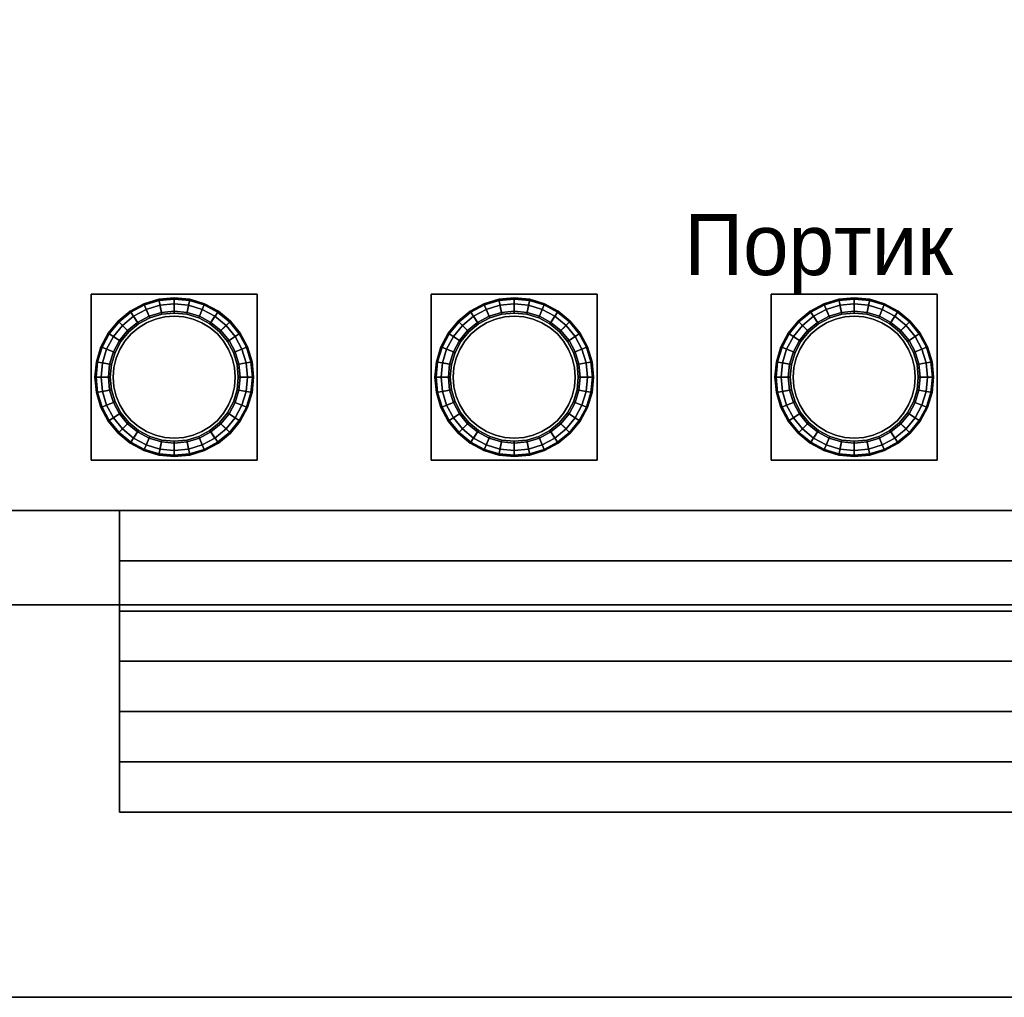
# Model space of a CAD drawing. Header units: metres. Extents: x 3.5 to 32.5, y -12.1 to 35.5.
# Tile 11 of 27: x 13.8 to 20, y 9 to 15.2. Entities that reach past the tile are written whole.
import ezdxf

# ---------------------------------------------------------------- set-up
doc = ezdxf.new("R2010")
doc.units = ezdxf.units.M
for name, color, linetype in [('CUT', 7, 'Continuous'), ('GRANITE', 8, 'Continuous'), ('GRAVEL', 8, 'Continuous'), ('STUCCO', 8, 'Continuous'), ('TEXT', 7, 'Continuous')]:
    doc.layers.add(name, color=color, linetype=linetype)

msp = doc.modelspace()

# ---------------------------------------------------------------- linework, layer by layer
at = {"layer": 'CUT'}
for points in [[(14.3659, 12.8892), (14.3801, 12.8298), (14.4035, 12.7735), (14.4354, 12.7214), (14.475, 12.675), (14.5214, 12.6354), (14.5734, 12.6035), (14.6298, 12.5801), (14.6892, 12.5659), (14.75, 12.5611), (14.8108, 12.5659), (14.8702, 12.5801), (14.9266, 12.6035), (14.9786, 12.6354), (15.025, 12.675), (15.0646, 12.7214), (15.0965, 12.7735), (15.1199, 12.8298), (15.1341, 12.8892), (15.1389, 12.95), (15.1341, 13.0108), (15.1199, 13.0702), (15.0965, 13.1265), (15.0646, 13.1786), (15.025, 13.225), (14.9786, 13.2646), (14.9266, 13.2965), (14.8702, 13.3199), (14.8108, 13.3341), (14.75, 13.3389), (14.6892, 13.3341), (14.6298, 13.3199), (14.5734, 13.2965), (14.5214, 13.2646), (14.475, 13.225), (14.4354, 13.1786), (14.4035, 13.1265), (14.3801, 13.0702), (14.3659, 13.0108), (14.3611, 12.95)], [(16.5326, 12.8892), (16.5468, 12.8298), (16.5702, 12.7735), (16.602, 12.7214), (16.6417, 12.675), (16.6881, 12.6354), (16.7401, 12.6035), (16.7965, 12.5801), (16.8558, 12.5659), (16.9167, 12.5611), (16.9775, 12.5659), (17.0368, 12.5801), (17.0932, 12.6035), (17.1453, 12.6354), (17.1916, 12.675), (17.2313, 12.7214), (17.2632, 12.7735), (17.2865, 12.8298), (17.3008, 12.8892), (17.3056, 12.95), (17.3008, 13.0108), (17.2865, 13.0702), (17.2632, 13.1265), (17.2313, 13.1786), (17.1916, 13.225), (17.1453, 13.2646), (17.0932, 13.2965), (17.0368, 13.3199), (16.9775, 13.3341), (16.9167, 13.3389), (16.8558, 13.3341), (16.7965, 13.3199), (16.7401, 13.2965), (16.6881, 13.2646), (16.6417, 13.225), (16.602, 13.1786), (16.5702, 13.1265), (16.5468, 13.0702), (16.5326, 13.0108), (16.5278, 12.95)], [(18.6992, 12.8892), (18.7135, 12.8298), (18.7368, 12.7735), (18.7687, 12.7214), (18.8084, 12.675), (18.8547, 12.6354), (18.9068, 12.6035), (18.9632, 12.5801), (19.0225, 12.5659), (19.0833, 12.5611), (19.1442, 12.5659), (19.2035, 12.5801), (19.2599, 12.6035), (19.3119, 12.6354), (19.3583, 12.675), (19.398, 12.7214), (19.4298, 12.7735), (19.4532, 12.8298), (19.4674, 12.8892), (19.4722, 12.95), (19.4674, 13.0108), (19.4532, 13.0702), (19.4298, 13.1265), (19.398, 13.1786), (19.3583, 13.225), (19.3119, 13.2646), (19.2599, 13.2965), (19.2035, 13.3199), (19.1442, 13.3341), (19.0833, 13.3389), (19.0225, 13.3341), (18.9632, 13.3199), (18.9068, 13.2965), (18.8547, 13.2646), (18.8084, 13.225), (18.7687, 13.1786), (18.7368, 13.1265), (18.7135, 13.0702), (18.6992, 13.0108), (18.6944, 12.95)]]:
    msp.add_lwpolyline(points, close=True, dxfattribs=at)
at = {"layer": 'GRANITE'}
for points in [[(13, 12.1), (13, 15.4), (23, 15.4), (23, 12.1)], [(13, 12.1), (23, 12.1), (23, 15.4), (13, 15.4)], [(14.4, 10.18), (14.4, 12.1), (21.6, 12.1), (21.6, 10.18)], [(14.4, 10.5), (14.4, 12.1), (21.6, 12.1), (21.6, 10.5)], [(14.4, 10.82), (14.4, 12.1), (21.6, 12.1), (21.6, 10.82)], [(14.4, 11.14), (14.4, 12.1), (21.6, 12.1), (21.6, 11.14)], [(14.4, 11.46), (14.4, 12.1), (21.6, 12.1), (21.6, 11.46)], [(14.4, 11.78), (14.4, 12.1), (21.6, 12.1), (21.6, 11.78)], [(14.4, 10.18), (21.6, 10.18), (21.6, 12.1), (14.4, 12.1)], [(14.4, 10.5), (21.6, 10.5), (21.6, 12.1), (14.4, 12.1)], [(14.4, 10.82), (21.6, 10.82), (21.6, 12.1), (14.4, 12.1)], [(14.4, 11.14), (21.6, 11.14), (21.6, 12.1), (14.4, 12.1)], [(14.4, 11.46), (21.6, 11.46), (21.6, 12.1), (14.4, 12.1)], [(14.4, 11.78), (21.6, 11.78), (21.6, 12.1), (14.4, 12.1)]]:
    msp.add_lwpolyline(points, close=True, dxfattribs=at)
at = {"layer": 'GRAVEL'}
for points in [[(3.5, 11.5), (32.5, 11.5), (32.5, 9), (3.5, 9)], [(32.5, 9), (32.5, 11.5), (3.5, 11.5), (3.5, 9)]]:
    msp.add_lwpolyline(points, close=True, dxfattribs=at)
at = {"layer": 'STUCCO'}
for points in [[(14.2211, 12.4211), (14.2211, 13.4789), (15.2789, 13.4789), (15.2789, 12.4211)], [(14.2211, 12.4211), (15.2789, 12.4211), (15.2789, 13.4789), (14.2211, 13.4789)], [(15.2382, 12.8529), (15.2099, 12.7595), (15.1639, 12.6735), (15.102, 12.598), (15.0266, 12.5361), (14.9405, 12.4901), (14.8471, 12.4618), (14.75, 12.4522), (14.6529, 12.4618), (14.5595, 12.4901), (14.4734, 12.5361), (14.398, 12.598), (14.3361, 12.6735), (14.2901, 12.7595), (14.2618, 12.8529), (14.2522, 12.95), (14.2618, 13.0471), (14.2901, 13.1405), (14.3361, 13.2265), (14.398, 13.302), (14.4734, 13.3639), (14.5595, 13.4099), (14.6529, 13.4382), (14.75, 13.4478), (14.8471, 13.4382), (14.9405, 13.4099), (15.0266, 13.3639), (15.102, 13.302), (15.1639, 13.2265), (15.2099, 13.1405), (15.2382, 13.0471), (15.2478, 12.95)], [(14.6529, 13.4382), (14.5595, 13.4099), (14.5565, 13.4171), (14.6514, 13.4458)], [(14.6514, 13.4458), (14.5565, 13.4171), (14.5893, 13.338), (14.6681, 13.3619)], [(14.75, 13.4478), (14.6529, 13.4382), (14.6514, 13.4458), (14.75, 13.4556)], [(14.75, 13.4556), (14.6514, 13.4458), (14.6681, 13.3619), (14.75, 13.37)], [(14.8471, 13.4382), (14.75, 13.4478), (14.75, 13.4556), (14.8486, 13.4458)], [(14.8486, 13.4458), (14.75, 13.4556), (14.75, 13.37), (14.8319, 13.3619)], [(14.9435, 13.4171), (14.8486, 13.4458), (14.8319, 13.3619), (14.9107, 13.338)], [(14.9405, 13.4099), (14.8471, 13.4382), (14.8486, 13.4458), (14.9435, 13.4171)], [(16.3878, 12.4211), (16.3878, 13.4789), (17.4456, 13.4789), (17.4456, 12.4211)], [(16.3878, 12.4211), (17.4456, 12.4211), (17.4456, 13.4789), (16.3878, 13.4789)], [(17.4049, 12.8529), (17.3766, 12.7595), (17.3305, 12.6735), (17.2687, 12.598), (17.1932, 12.5361), (17.1072, 12.4901), (17.0138, 12.4618), (16.9167, 12.4522), (16.8196, 12.4618), (16.7262, 12.4901), (16.6401, 12.5361), (16.5647, 12.598), (16.5028, 12.6735), (16.4568, 12.7595), (16.4285, 12.8529), (16.4189, 12.95), (16.4285, 13.0471), (16.4568, 13.1405), (16.5028, 13.2265), (16.5647, 13.302), (16.6401, 13.3639), (16.7262, 13.4099), (16.8196, 13.4382), (16.9167, 13.4478), (17.0138, 13.4382), (17.1072, 13.4099), (17.1932, 13.3639), (17.2687, 13.302), (17.3305, 13.2265), (17.3766, 13.1405), (17.4049, 13.0471), (17.4144, 12.95)], [(16.8196, 13.4382), (16.7262, 13.4099), (16.7232, 13.4171), (16.818, 13.4458)], [(16.818, 13.4458), (16.7232, 13.4171), (16.7559, 13.338), (16.8347, 13.3619)], [(16.9167, 13.4478), (16.8196, 13.4382), (16.818, 13.4458), (16.9167, 13.4556)], [(16.9167, 13.4556), (16.818, 13.4458), (16.8347, 13.3619), (16.9167, 13.37)], [(17.0138, 13.4382), (16.9167, 13.4478), (16.9167, 13.4556), (17.0153, 13.4458)], [(17.0153, 13.4458), (16.9167, 13.4556), (16.9167, 13.37), (16.9986, 13.3619)], [(17.1101, 13.4171), (17.0153, 13.4458), (16.9986, 13.3619), (17.0774, 13.338)], [(17.1072, 13.4099), (17.0138, 13.4382), (17.0153, 13.4458), (17.1101, 13.4171)], [(18.5544, 12.4211), (18.5544, 13.4789), (19.6122, 13.4789), (19.6122, 12.4211)], [(18.5544, 12.4211), (19.6122, 12.4211), (19.6122, 13.4789), (18.5544, 13.4789)], [(19.5715, 12.8529), (19.5432, 12.7595), (19.4972, 12.6735), (19.4353, 12.598), (19.3599, 12.5361), (19.2738, 12.4901), (19.1804, 12.4618), (19.0833, 12.4522), (18.9862, 12.4618), (18.8928, 12.4901), (18.8068, 12.5361), (18.7313, 12.598), (18.6695, 12.6735), (18.6234, 12.7595), (18.5951, 12.8529), (18.5856, 12.95), (18.5951, 13.0471), (18.6234, 13.1405), (18.6695, 13.2265), (18.7313, 13.302), (18.8068, 13.3639), (18.8928, 13.4099), (18.9862, 13.4382), (19.0833, 13.4478), (19.1804, 13.4382), (19.2738, 13.4099), (19.3599, 13.3639), (19.4353, 13.302), (19.4972, 13.2265), (19.5432, 13.1405), (19.5715, 13.0471), (19.5811, 12.95)], [(18.9862, 13.4382), (18.8928, 13.4099), (18.8899, 13.4171), (18.9847, 13.4458)], [(18.9847, 13.4458), (18.8899, 13.4171), (18.9226, 13.338), (19.0014, 13.3619)], [(19.0833, 13.4478), (18.9862, 13.4382), (18.9847, 13.4458), (19.0833, 13.4556)], [(19.0833, 13.4556), (18.9847, 13.4458), (19.0014, 13.3619), (19.0833, 13.37)], [(19.1804, 13.4382), (19.0833, 13.4478), (19.0833, 13.4556), (19.182, 13.4458)], [(19.182, 13.4458), (19.0833, 13.4556), (19.0833, 13.37), (19.1653, 13.3619)], [(19.2768, 13.4171), (19.182, 13.4458), (19.1653, 13.3619), (19.2441, 13.338)], [(19.2738, 13.4099), (19.1804, 13.4382), (19.182, 13.4458), (19.2768, 13.4171)], [(14.4734, 13.3639), (14.398, 13.302), (14.3925, 13.3075), (14.4691, 13.3704)], [(14.4691, 13.3704), (14.3925, 13.3075), (14.453, 13.247), (14.5167, 13.2992)], [(14.5595, 13.4099), (14.4734, 13.3639), (14.4691, 13.3704), (14.5565, 13.4171)], [(14.5565, 13.4171), (14.4691, 13.3704), (14.5167, 13.2992), (14.5893, 13.338)], [(14.5893, 13.338), (14.5167, 13.2992), (14.4907, 13.338), (14.5714, 13.3811)], [(14.5714, 13.3811), (14.4907, 13.338), (14.5231, 13.2895), (14.5937, 13.3272)], [(14.6681, 13.3619), (14.5893, 13.338), (14.5714, 13.3811), (14.659, 13.4077)], [(14.659, 13.4077), (14.5714, 13.3811), (14.5937, 13.3272), (14.6703, 13.3505)], [(14.75, 13.37), (14.6681, 13.3619), (14.659, 13.4077), (14.75, 13.4167)], [(14.75, 13.4167), (14.659, 13.4077), (14.6703, 13.3505), (14.75, 13.3583)], [(14.8319, 13.3619), (14.75, 13.37), (14.75, 13.4167), (14.841, 13.4077)], [(14.841, 13.4077), (14.75, 13.4167), (14.75, 13.3583), (14.8297, 13.3505)], [(14.9286, 13.3811), (14.841, 13.4077), (14.8297, 13.3505), (14.9063, 13.3272)], [(14.9107, 13.338), (14.8319, 13.3619), (14.841, 13.4077), (14.9286, 13.3811)], [(15.0093, 13.338), (14.9286, 13.3811), (14.9063, 13.3272), (14.9769, 13.2895)], [(15.0309, 13.3704), (14.9435, 13.4171), (14.9107, 13.338), (14.9833, 13.2992)], [(14.9833, 13.2992), (14.9107, 13.338), (14.9286, 13.3811), (15.0093, 13.338)], [(15.0266, 13.3639), (14.9405, 13.4099), (14.9435, 13.4171), (15.0309, 13.3704)], [(15.1075, 13.3075), (15.0309, 13.3704), (14.9833, 13.2992), (15.047, 13.247)], [(15.102, 13.302), (15.0266, 13.3639), (15.0309, 13.3704), (15.1075, 13.3075)], [(16.6401, 13.3639), (16.5647, 13.302), (16.5592, 13.3075), (16.6358, 13.3704)], [(16.6358, 13.3704), (16.5592, 13.3075), (16.6197, 13.247), (16.6833, 13.2992)], [(16.7262, 13.4099), (16.6401, 13.3639), (16.6358, 13.3704), (16.7232, 13.4171)], [(16.7232, 13.4171), (16.6358, 13.3704), (16.6833, 13.2992), (16.7559, 13.338)], [(16.7559, 13.338), (16.6833, 13.2992), (16.6574, 13.338), (16.7381, 13.3811)], [(16.7381, 13.3811), (16.6574, 13.338), (16.6898, 13.2895), (16.7604, 13.3272)], [(16.8347, 13.3619), (16.7559, 13.338), (16.7381, 13.3811), (16.8256, 13.4077)], [(16.8256, 13.4077), (16.7381, 13.3811), (16.7604, 13.3272), (16.837, 13.3505)], [(16.9167, 13.37), (16.8347, 13.3619), (16.8256, 13.4077), (16.9167, 13.4167)], [(16.9167, 13.4167), (16.8256, 13.4077), (16.837, 13.3505), (16.9167, 13.3583)], [(16.9986, 13.3619), (16.9167, 13.37), (16.9167, 13.4167), (17.0077, 13.4077)], [(17.0077, 13.4077), (16.9167, 13.4167), (16.9167, 13.3583), (16.9963, 13.3505)], [(17.0953, 13.3811), (17.0077, 13.4077), (16.9963, 13.3505), (17.0729, 13.3272)], [(17.0774, 13.338), (16.9986, 13.3619), (17.0077, 13.4077), (17.0953, 13.3811)], [(17.1759, 13.338), (17.0953, 13.3811), (17.0729, 13.3272), (17.1435, 13.2895)], [(17.1975, 13.3704), (17.1101, 13.4171), (17.0774, 13.338), (17.15, 13.2992)], [(17.15, 13.2992), (17.0774, 13.338), (17.0953, 13.3811), (17.1759, 13.338)], [(17.1932, 13.3639), (17.1072, 13.4099), (17.1101, 13.4171), (17.1975, 13.3704)], [(17.2741, 13.3075), (17.1975, 13.3704), (17.15, 13.2992), (17.2137, 13.247)], [(17.2687, 13.302), (17.1932, 13.3639), (17.1975, 13.3704), (17.2741, 13.3075)], [(18.8068, 13.3639), (18.7313, 13.302), (18.7259, 13.3075), (18.8025, 13.3704)], [(18.8025, 13.3704), (18.7259, 13.3075), (18.7863, 13.247), (18.85, 13.2992)], [(18.8928, 13.4099), (18.8068, 13.3639), (18.8025, 13.3704), (18.8899, 13.4171)], [(18.8899, 13.4171), (18.8025, 13.3704), (18.85, 13.2992), (18.9226, 13.338)], [(18.9226, 13.338), (18.85, 13.2992), (18.8241, 13.338), (18.9047, 13.3811)], [(18.9047, 13.3811), (18.8241, 13.338), (18.8565, 13.2895), (18.9271, 13.3272)], [(19.0014, 13.3619), (18.9226, 13.338), (18.9047, 13.3811), (18.9923, 13.4077)], [(18.9923, 13.4077), (18.9047, 13.3811), (18.9271, 13.3272), (19.0037, 13.3505)], [(19.0833, 13.37), (19.0014, 13.3619), (18.9923, 13.4077), (19.0833, 13.4167)], [(19.0833, 13.4167), (18.9923, 13.4077), (19.0037, 13.3505), (19.0833, 13.3583)], [(19.1653, 13.3619), (19.0833, 13.37), (19.0833, 13.4167), (19.1744, 13.4077)], [(19.1744, 13.4077), (19.0833, 13.4167), (19.0833, 13.3583), (19.163, 13.3505)], [(19.2619, 13.3811), (19.1744, 13.4077), (19.163, 13.3505), (19.2396, 13.3272)], [(19.2441, 13.338), (19.1653, 13.3619), (19.1744, 13.4077), (19.2619, 13.3811)], [(19.3426, 13.338), (19.2619, 13.3811), (19.2396, 13.3272), (19.3102, 13.2895)], [(19.3642, 13.3704), (19.2768, 13.4171), (19.2441, 13.338), (19.3167, 13.2992)], [(19.3167, 13.2992), (19.2441, 13.338), (19.2619, 13.3811), (19.3426, 13.338)], [(19.3599, 13.3639), (19.2738, 13.4099), (19.2768, 13.4171), (19.3642, 13.3704)], [(19.4408, 13.3075), (19.3642, 13.3704), (19.3167, 13.2992), (19.3803, 13.247)], [(19.4353, 13.302), (19.3599, 13.3639), (19.3642, 13.3704), (19.4408, 13.3075)], [(14.398, 13.302), (14.3361, 13.2265), (14.3297, 13.2309), (14.3925, 13.3075)], [(14.3925, 13.3075), (14.3297, 13.2309), (14.4008, 13.1833), (14.453, 13.247)], [(15.1583, 12.95), (15.1505, 13.0297), (15.1273, 13.1063), (15.0895, 13.1769), (15.0387, 13.2387), (14.9769, 13.2895), (14.9063, 13.3272), (14.8297, 13.3505), (14.75, 13.3583), (14.6703, 13.3505), (14.5937, 13.3272), (14.5231, 13.2895), (14.4613, 13.2387), (14.4105, 13.1769), (14.3727, 13.1063), (14.3495, 13.0297), (14.3417, 12.95), (14.3495, 12.8703), (14.3727, 12.7937), (14.4105, 12.7231), (14.4613, 12.6613), (14.5231, 12.6105), (14.5937, 12.5727), (14.6703, 12.5495), (14.75, 12.5417), (14.8297, 12.5495), (14.9063, 12.5727), (14.9769, 12.6105), (15.0387, 12.6613), (15.0895, 12.7231), (15.1273, 12.7937), (15.1505, 12.8703)], [(15.1341, 12.8892), (15.1199, 12.8298), (15.0965, 12.7735), (15.0646, 12.7214), (15.025, 12.675), (14.9786, 12.6354), (14.9266, 12.6035), (14.8702, 12.5801), (14.8108, 12.5659), (14.75, 12.5611), (14.6892, 12.5659), (14.6298, 12.5801), (14.5734, 12.6035), (14.5214, 12.6354), (14.475, 12.675), (14.4354, 12.7214), (14.4035, 12.7735), (14.3801, 12.8298), (14.3659, 12.8892), (14.3611, 12.95), (14.3659, 13.0108), (14.3801, 13.0702), (14.4035, 13.1265), (14.4354, 13.1786), (14.475, 13.225), (14.5214, 13.2646), (14.5734, 13.2965), (14.6298, 13.3199), (14.6892, 13.3341), (14.75, 13.3389), (14.8108, 13.3341), (14.8702, 13.3199), (14.9266, 13.2965), (14.9786, 13.2646), (15.025, 13.225), (15.0646, 13.1786), (15.0965, 13.1265), (15.1199, 13.0702), (15.1341, 13.0108), (15.1389, 12.95)], [(14.5167, 13.2992), (14.453, 13.247), (14.42, 13.28), (14.4907, 13.338)], [(14.4907, 13.338), (14.42, 13.28), (14.4613, 13.2387), (14.5231, 13.2895)], [(15.08, 13.28), (15.0093, 13.338), (14.9769, 13.2895), (15.0387, 13.2387)], [(15.047, 13.247), (14.9833, 13.2992), (15.0093, 13.338), (15.08, 13.28)], [(15.1703, 13.2309), (15.1075, 13.3075), (15.047, 13.247), (15.0992, 13.1833)], [(15.1639, 13.2265), (15.102, 13.302), (15.1075, 13.3075), (15.1703, 13.2309)], [(16.5647, 13.302), (16.5028, 13.2265), (16.4963, 13.2309), (16.5592, 13.3075)], [(16.5592, 13.3075), (16.4963, 13.2309), (16.5675, 13.1833), (16.6197, 13.247)], [(17.325, 12.95), (17.3172, 13.0297), (17.2939, 13.1063), (17.2562, 13.1769), (17.2054, 13.2387), (17.1435, 13.2895), (17.0729, 13.3272), (16.9963, 13.3505), (16.9167, 13.3583), (16.837, 13.3505), (16.7604, 13.3272), (16.6898, 13.2895), (16.6279, 13.2387), (16.5771, 13.1769), (16.5394, 13.1063), (16.5162, 13.0297), (16.5083, 12.95), (16.5162, 12.8703), (16.5394, 12.7937), (16.5771, 12.7231), (16.6279, 12.6613), (16.6898, 12.6105), (16.7604, 12.5727), (16.837, 12.5495), (16.9167, 12.5417), (16.9963, 12.5495), (17.0729, 12.5727), (17.1435, 12.6105), (17.2054, 12.6613), (17.2562, 12.7231), (17.2939, 12.7937), (17.3172, 12.8703)], [(17.3008, 12.8892), (17.2865, 12.8298), (17.2632, 12.7735), (17.2313, 12.7214), (17.1916, 12.675), (17.1453, 12.6354), (17.0932, 12.6035), (17.0368, 12.5801), (16.9775, 12.5659), (16.9167, 12.5611), (16.8558, 12.5659), (16.7965, 12.5801), (16.7401, 12.6035), (16.6881, 12.6354), (16.6417, 12.675), (16.602, 12.7214), (16.5702, 12.7735), (16.5468, 12.8298), (16.5326, 12.8892), (16.5278, 12.95), (16.5326, 13.0108), (16.5468, 13.0702), (16.5702, 13.1265), (16.602, 13.1786), (16.6417, 13.225), (16.6881, 13.2646), (16.7401, 13.2965), (16.7965, 13.3199), (16.8558, 13.3341), (16.9167, 13.3389), (16.9775, 13.3341), (17.0368, 13.3199), (17.0932, 13.2965), (17.1453, 13.2646), (17.1916, 13.225), (17.2313, 13.1786), (17.2632, 13.1265), (17.2865, 13.0702), (17.3008, 13.0108), (17.3056, 12.95)], [(16.6833, 13.2992), (16.6197, 13.247), (16.5867, 13.28), (16.6574, 13.338)], [(16.6574, 13.338), (16.5867, 13.28), (16.6279, 13.2387), (16.6898, 13.2895)], [(17.2466, 13.28), (17.1759, 13.338), (17.1435, 13.2895), (17.2054, 13.2387)], [(17.2137, 13.247), (17.15, 13.2992), (17.1759, 13.338), (17.2466, 13.28)], [(17.337, 13.2309), (17.2741, 13.3075), (17.2137, 13.247), (17.2659, 13.1833)], [(17.3305, 13.2265), (17.2687, 13.302), (17.2741, 13.3075), (17.337, 13.2309)], [(18.7313, 13.302), (18.6695, 13.2265), (18.663, 13.2309), (18.7259, 13.3075)], [(18.7259, 13.3075), (18.663, 13.2309), (18.7341, 13.1833), (18.7863, 13.247)], [(19.4917, 12.95), (19.4838, 13.0297), (19.4606, 13.1063), (19.4229, 13.1769), (19.3721, 13.2387), (19.3102, 13.2895), (19.2396, 13.3272), (19.163, 13.3505), (19.0833, 13.3583), (19.0037, 13.3505), (18.9271, 13.3272), (18.8565, 13.2895), (18.7946, 13.2387), (18.7438, 13.1769), (18.7061, 13.1063), (18.6828, 13.0297), (18.675, 12.95), (18.6828, 12.8703), (18.7061, 12.7937), (18.7438, 12.7231), (18.7946, 12.6613), (18.8565, 12.6105), (18.9271, 12.5727), (19.0037, 12.5495), (19.0833, 12.5417), (19.163, 12.5495), (19.2396, 12.5727), (19.3102, 12.6105), (19.3721, 12.6613), (19.4229, 12.7231), (19.4606, 12.7937), (19.4838, 12.8703)], [(19.4674, 12.8892), (19.4532, 12.8298), (19.4298, 12.7735), (19.398, 12.7214), (19.3583, 12.675), (19.3119, 12.6354), (19.2599, 12.6035), (19.2035, 12.5801), (19.1442, 12.5659), (19.0833, 12.5611), (19.0225, 12.5659), (18.9632, 12.5801), (18.9068, 12.6035), (18.8547, 12.6354), (18.8084, 12.675), (18.7687, 12.7214), (18.7368, 12.7735), (18.7135, 12.8298), (18.6992, 12.8892), (18.6944, 12.95), (18.6992, 13.0108), (18.7135, 13.0702), (18.7368, 13.1265), (18.7687, 13.1786), (18.8084, 13.225), (18.8547, 13.2646), (18.9068, 13.2965), (18.9632, 13.3199), (19.0225, 13.3341), (19.0833, 13.3389), (19.1442, 13.3341), (19.2035, 13.3199), (19.2599, 13.2965), (19.3119, 13.2646), (19.3583, 13.225), (19.398, 13.1786), (19.4298, 13.1265), (19.4532, 13.0702), (19.4674, 13.0108), (19.4722, 12.95)], [(18.85, 13.2992), (18.7863, 13.247), (18.7534, 13.28), (18.8241, 13.338)], [(18.8241, 13.338), (18.7534, 13.28), (18.7946, 13.2387), (18.8565, 13.2895)], [(19.4133, 13.28), (19.3426, 13.338), (19.3102, 13.2895), (19.3721, 13.2387)], [(19.3803, 13.247), (19.3167, 13.2992), (19.3426, 13.338), (19.4133, 13.28)], [(19.5037, 13.2309), (19.4408, 13.3075), (19.3803, 13.247), (19.4325, 13.1833)], [(19.4972, 13.2265), (19.4353, 13.302), (19.4408, 13.3075), (19.5037, 13.2309)], [(14.453, 13.247), (14.4008, 13.1833), (14.362, 13.2093), (14.42, 13.28)], [(14.42, 13.28), (14.362, 13.2093), (14.4105, 13.1769), (14.4613, 13.2387)], [(15.138, 13.2093), (15.08, 13.28), (15.0387, 13.2387), (15.0895, 13.1769)], [(15.0992, 13.1833), (15.047, 13.247), (15.08, 13.28), (15.138, 13.2093)], [(16.6197, 13.247), (16.5675, 13.1833), (16.5286, 13.2093), (16.5867, 13.28)], [(16.5867, 13.28), (16.5286, 13.2093), (16.5771, 13.1769), (16.6279, 13.2387)], [(17.3047, 13.2093), (17.2466, 13.28), (17.2054, 13.2387), (17.2562, 13.1769)], [(17.2659, 13.1833), (17.2137, 13.247), (17.2466, 13.28), (17.3047, 13.2093)], [(18.7863, 13.247), (18.7341, 13.1833), (18.6953, 13.2093), (18.7534, 13.28)], [(18.7534, 13.28), (18.6953, 13.2093), (18.7438, 13.1769), (18.7946, 13.2387)], [(19.4714, 13.2093), (19.4133, 13.28), (19.3721, 13.2387), (19.4229, 13.1769)], [(19.4325, 13.1833), (19.3803, 13.247), (19.4133, 13.28), (19.4714, 13.2093)], [(14.3361, 13.2265), (14.2901, 13.1405), (14.2829, 13.1435), (14.3297, 13.2309)], [(14.3297, 13.2309), (14.2829, 13.1435), (14.362, 13.1107), (14.4008, 13.1833)], [(14.4008, 13.1833), (14.362, 13.1107), (14.3189, 13.1286), (14.362, 13.2093)], [(14.362, 13.2093), (14.3189, 13.1286), (14.3727, 13.1063), (14.4105, 13.1769)], [(15.1811, 13.1286), (15.138, 13.2093), (15.0895, 13.1769), (15.1273, 13.1063)], [(15.2171, 13.1435), (15.1703, 13.2309), (15.0992, 13.1833), (15.138, 13.1107)], [(15.138, 13.1107), (15.0992, 13.1833), (15.138, 13.2093), (15.1811, 13.1286)], [(15.2099, 13.1405), (15.1639, 13.2265), (15.1703, 13.2309), (15.2171, 13.1435)], [(16.5028, 13.2265), (16.4568, 13.1405), (16.4496, 13.1435), (16.4963, 13.2309)], [(16.4963, 13.2309), (16.4496, 13.1435), (16.5286, 13.1107), (16.5675, 13.1833)], [(16.5675, 13.1833), (16.5286, 13.1107), (16.4855, 13.1286), (16.5286, 13.2093)], [(16.5286, 13.2093), (16.4855, 13.1286), (16.5394, 13.1063), (16.5771, 13.1769)], [(17.3478, 13.1286), (17.3047, 13.2093), (17.2562, 13.1769), (17.2939, 13.1063)], [(17.3837, 13.1435), (17.337, 13.2309), (17.2659, 13.1833), (17.3047, 13.1107)], [(17.3047, 13.1107), (17.2659, 13.1833), (17.3047, 13.2093), (17.3478, 13.1286)], [(17.3766, 13.1405), (17.3305, 13.2265), (17.337, 13.2309), (17.3837, 13.1435)], [(18.6695, 13.2265), (18.6234, 13.1405), (18.6163, 13.1435), (18.663, 13.2309)], [(18.663, 13.2309), (18.6163, 13.1435), (18.6953, 13.1107), (18.7341, 13.1833)], [(18.7341, 13.1833), (18.6953, 13.1107), (18.6522, 13.1286), (18.6953, 13.2093)], [(18.6953, 13.2093), (18.6522, 13.1286), (18.7061, 13.1063), (18.7438, 13.1769)], [(19.5145, 13.1286), (19.4714, 13.2093), (19.4229, 13.1769), (19.4606, 13.1063)], [(19.5504, 13.1435), (19.5037, 13.2309), (19.4325, 13.1833), (19.4714, 13.1107)], [(19.4714, 13.1107), (19.4325, 13.1833), (19.4714, 13.2093), (19.5145, 13.1286)], [(19.5432, 13.1405), (19.4972, 13.2265), (19.5037, 13.2309), (19.5504, 13.1435)], [(14.2901, 13.1405), (14.2618, 13.0471), (14.2542, 13.0486), (14.2829, 13.1435)], [(14.2829, 13.1435), (14.2542, 13.0486), (14.3381, 13.0319), (14.362, 13.1107)], [(14.362, 13.1107), (14.3381, 13.0319), (14.2923, 13.041), (14.3189, 13.1286)], [(14.3189, 13.1286), (14.2923, 13.041), (14.3495, 13.0297), (14.3727, 13.1063)], [(15.2077, 13.041), (15.1811, 13.1286), (15.1273, 13.1063), (15.1505, 13.0297)], [(15.2458, 13.0486), (15.2171, 13.1435), (15.138, 13.1107), (15.1619, 13.0319)], [(15.1619, 13.0319), (15.138, 13.1107), (15.1811, 13.1286), (15.2077, 13.041)], [(15.2382, 13.0471), (15.2099, 13.1405), (15.2171, 13.1435), (15.2458, 13.0486)], [(16.4568, 13.1405), (16.4285, 13.0471), (16.4208, 13.0486), (16.4496, 13.1435)], [(16.4496, 13.1435), (16.4208, 13.0486), (16.5047, 13.0319), (16.5286, 13.1107)], [(16.5286, 13.1107), (16.5047, 13.0319), (16.459, 13.041), (16.4855, 13.1286)], [(16.4855, 13.1286), (16.459, 13.041), (16.5162, 13.0297), (16.5394, 13.1063)], [(17.3744, 13.041), (17.3478, 13.1286), (17.2939, 13.1063), (17.3172, 13.0297)], [(17.4125, 13.0486), (17.3837, 13.1435), (17.3047, 13.1107), (17.3286, 13.0319)], [(17.3286, 13.0319), (17.3047, 13.1107), (17.3478, 13.1286), (17.3744, 13.041)], [(17.4049, 13.0471), (17.3766, 13.1405), (17.3837, 13.1435), (17.4125, 13.0486)], [(18.6234, 13.1405), (18.5951, 13.0471), (18.5875, 13.0486), (18.6163, 13.1435)], [(18.6163, 13.1435), (18.5875, 13.0486), (18.6714, 13.0319), (18.6953, 13.1107)], [(18.6953, 13.1107), (18.6714, 13.0319), (18.6256, 13.041), (18.6522, 13.1286)], [(18.6522, 13.1286), (18.6256, 13.041), (18.6828, 13.0297), (18.7061, 13.1063)], [(19.541, 13.041), (19.5145, 13.1286), (19.4606, 13.1063), (19.4838, 13.0297)], [(19.5792, 13.0486), (19.5504, 13.1435), (19.4714, 13.1107), (19.4953, 13.0319)], [(19.4953, 13.0319), (19.4714, 13.1107), (19.5145, 13.1286), (19.541, 13.041)], [(19.5715, 13.0471), (19.5432, 13.1405), (19.5504, 13.1435), (19.5792, 13.0486)], [(14.2618, 13.0471), (14.2522, 12.95), (14.2444, 12.95), (14.2542, 13.0486)], [(14.2542, 13.0486), (14.2444, 12.95), (14.33, 12.95), (14.3381, 13.0319)], [(14.3381, 13.0319), (14.33, 12.95), (14.2833, 12.95), (14.2923, 13.041)], [(14.2923, 13.041), (14.2833, 12.95), (14.3417, 12.95), (14.3495, 13.0297)], [(15.2167, 12.95), (15.2077, 13.041), (15.1505, 13.0297), (15.1583, 12.95)], [(15.2556, 12.95), (15.2458, 13.0486), (15.1619, 13.0319), (15.17, 12.95)], [(15.17, 12.95), (15.1619, 13.0319), (15.2077, 13.041), (15.2167, 12.95)], [(15.2478, 12.95), (15.2382, 13.0471), (15.2458, 13.0486), (15.2556, 12.95)], [(16.4285, 13.0471), (16.4189, 12.95), (16.4111, 12.95), (16.4208, 13.0486)], [(16.4208, 13.0486), (16.4111, 12.95), (16.4967, 12.95), (16.5047, 13.0319)], [(16.5047, 13.0319), (16.4967, 12.95), (16.45, 12.95), (16.459, 13.041)], [(16.459, 13.041), (16.45, 12.95), (16.5083, 12.95), (16.5162, 13.0297)], [(17.3833, 12.95), (17.3744, 13.041), (17.3172, 13.0297), (17.325, 12.95)], [(17.4222, 12.95), (17.4125, 13.0486), (17.3286, 13.0319), (17.3367, 12.95)], [(17.3367, 12.95), (17.3286, 13.0319), (17.3744, 13.041), (17.3833, 12.95)], [(17.4144, 12.95), (17.4049, 13.0471), (17.4125, 13.0486), (17.4222, 12.95)], [(18.5951, 13.0471), (18.5856, 12.95), (18.5778, 12.95), (18.5875, 13.0486)], [(18.5875, 13.0486), (18.5778, 12.95), (18.6633, 12.95), (18.6714, 13.0319)], [(18.6714, 13.0319), (18.6633, 12.95), (18.6167, 12.95), (18.6256, 13.041)], [(18.6256, 13.041), (18.6167, 12.95), (18.675, 12.95), (18.6828, 13.0297)], [(19.55, 12.95), (19.541, 13.041), (19.4838, 13.0297), (19.4917, 12.95)], [(19.5889, 12.95), (19.5792, 13.0486), (19.4953, 13.0319), (19.5033, 12.95)], [(19.5033, 12.95), (19.4953, 13.0319), (19.541, 13.041), (19.55, 12.95)], [(19.5811, 12.95), (19.5715, 13.0471), (19.5792, 13.0486), (19.5889, 12.95)], [(14.2522, 12.95), (14.2618, 12.8529), (14.2542, 12.8514), (14.2444, 12.95)], [(14.2444, 12.95), (14.2542, 12.8514), (14.3381, 12.8681), (14.33, 12.95)], [(14.33, 12.95), (14.3381, 12.8681), (14.2923, 12.859), (14.2833, 12.95)], [(14.2833, 12.95), (14.2923, 12.859), (14.3495, 12.8703), (14.3417, 12.95)], [(15.2077, 12.859), (15.2167, 12.95), (15.1583, 12.95), (15.1505, 12.8703)], [(15.2458, 12.8514), (15.2556, 12.95), (15.17, 12.95), (15.1619, 12.8681)], [(15.1619, 12.8681), (15.17, 12.95), (15.2167, 12.95), (15.2077, 12.859)], [(15.2382, 12.8529), (15.2478, 12.95), (15.2556, 12.95), (15.2458, 12.8514)], [(16.4189, 12.95), (16.4285, 12.8529), (16.4208, 12.8514), (16.4111, 12.95)], [(16.4111, 12.95), (16.4208, 12.8514), (16.5047, 12.8681), (16.4967, 12.95)], [(16.4967, 12.95), (16.5047, 12.8681), (16.459, 12.859), (16.45, 12.95)], [(16.45, 12.95), (16.459, 12.859), (16.5162, 12.8703), (16.5083, 12.95)], [(17.3744, 12.859), (17.3833, 12.95), (17.325, 12.95), (17.3172, 12.8703)], [(17.4125, 12.8514), (17.4222, 12.95), (17.3367, 12.95), (17.3286, 12.8681)], [(17.3286, 12.8681), (17.3367, 12.95), (17.3833, 12.95), (17.3744, 12.859)], [(17.4049, 12.8529), (17.4144, 12.95), (17.4222, 12.95), (17.4125, 12.8514)], [(18.5856, 12.95), (18.5951, 12.8529), (18.5875, 12.8514), (18.5778, 12.95)], [(18.5778, 12.95), (18.5875, 12.8514), (18.6714, 12.8681), (18.6633, 12.95)], [(18.6633, 12.95), (18.6714, 12.8681), (18.6256, 12.859), (18.6167, 12.95)], [(18.6167, 12.95), (18.6256, 12.859), (18.6828, 12.8703), (18.675, 12.95)], [(19.541, 12.859), (19.55, 12.95), (19.4917, 12.95), (19.4838, 12.8703)], [(19.5792, 12.8514), (19.5889, 12.95), (19.5033, 12.95), (19.4953, 12.8681)], [(19.4953, 12.8681), (19.5033, 12.95), (19.55, 12.95), (19.541, 12.859)], [(19.5715, 12.8529), (19.5811, 12.95), (19.5889, 12.95), (19.5792, 12.8514)], [(14.2542, 12.8514), (14.2829, 12.7565), (14.362, 12.7893), (14.3381, 12.8681)], [(14.2923, 12.859), (14.3189, 12.7714), (14.3727, 12.7937), (14.3495, 12.8703)], [(14.3381, 12.8681), (14.362, 12.7893), (14.3189, 12.7714), (14.2923, 12.859)], [(15.1811, 12.7714), (15.2077, 12.859), (15.1505, 12.8703), (15.1273, 12.7937)], [(15.2171, 12.7565), (15.2458, 12.8514), (15.1619, 12.8681), (15.138, 12.7893)], [(15.138, 12.7893), (15.1619, 12.8681), (15.2077, 12.859), (15.1811, 12.7714)], [(16.4208, 12.8514), (16.4496, 12.7565), (16.5286, 12.7893), (16.5047, 12.8681)], [(16.459, 12.859), (16.4855, 12.7714), (16.5394, 12.7937), (16.5162, 12.8703)], [(16.5047, 12.8681), (16.5286, 12.7893), (16.4855, 12.7714), (16.459, 12.859)], [(17.3478, 12.7714), (17.3744, 12.859), (17.3172, 12.8703), (17.2939, 12.7937)], [(17.3837, 12.7565), (17.4125, 12.8514), (17.3286, 12.8681), (17.3047, 12.7893)], [(17.3047, 12.7893), (17.3286, 12.8681), (17.3744, 12.859), (17.3478, 12.7714)], [(18.5875, 12.8514), (18.6163, 12.7565), (18.6953, 12.7893), (18.6714, 12.8681)], [(18.6256, 12.859), (18.6522, 12.7714), (18.7061, 12.7937), (18.6828, 12.8703)], [(18.6714, 12.8681), (18.6953, 12.7893), (18.6522, 12.7714), (18.6256, 12.859)], [(19.5145, 12.7714), (19.541, 12.859), (19.4838, 12.8703), (19.4606, 12.7937)], [(19.5504, 12.7565), (19.5792, 12.8514), (19.4953, 12.8681), (19.4714, 12.7893)], [(19.4714, 12.7893), (19.4953, 12.8681), (19.541, 12.859), (19.5145, 12.7714)], [(14.2618, 12.8529), (14.2901, 12.7595), (14.2829, 12.7565), (14.2542, 12.8514)], [(15.2099, 12.7595), (15.2382, 12.8529), (15.2458, 12.8514), (15.2171, 12.7565)], [(16.4285, 12.8529), (16.4568, 12.7595), (16.4496, 12.7565), (16.4208, 12.8514)], [(17.3766, 12.7595), (17.4049, 12.8529), (17.4125, 12.8514), (17.3837, 12.7565)], [(18.5951, 12.8529), (18.6234, 12.7595), (18.6163, 12.7565), (18.5875, 12.8514)], [(19.5432, 12.7595), (19.5715, 12.8529), (19.5792, 12.8514), (19.5504, 12.7565)], [(14.2829, 12.7565), (14.3297, 12.6691), (14.4008, 12.7167), (14.362, 12.7893)], [(14.2901, 12.7595), (14.3361, 12.6735), (14.3297, 12.6691), (14.2829, 12.7565)], [(14.3189, 12.7714), (14.362, 12.6907), (14.4105, 12.7231), (14.3727, 12.7937)], [(14.362, 12.7893), (14.4008, 12.7167), (14.362, 12.6907), (14.3189, 12.7714)], [(15.138, 12.6907), (15.1811, 12.7714), (15.1273, 12.7937), (15.0895, 12.7231)], [(15.1703, 12.6691), (15.2171, 12.7565), (15.138, 12.7893), (15.0992, 12.7167)], [(15.0992, 12.7167), (15.138, 12.7893), (15.1811, 12.7714), (15.138, 12.6907)], [(15.1639, 12.6735), (15.2099, 12.7595), (15.2171, 12.7565), (15.1703, 12.6691)], [(16.4496, 12.7565), (16.4963, 12.6691), (16.5675, 12.7167), (16.5286, 12.7893)], [(16.4568, 12.7595), (16.5028, 12.6735), (16.4963, 12.6691), (16.4496, 12.7565)], [(16.4855, 12.7714), (16.5286, 12.6907), (16.5771, 12.7231), (16.5394, 12.7937)], [(16.5286, 12.7893), (16.5675, 12.7167), (16.5286, 12.6907), (16.4855, 12.7714)], [(17.3047, 12.6907), (17.3478, 12.7714), (17.2939, 12.7937), (17.2562, 12.7231)], [(17.337, 12.6691), (17.3837, 12.7565), (17.3047, 12.7893), (17.2659, 12.7167)], [(17.2659, 12.7167), (17.3047, 12.7893), (17.3478, 12.7714), (17.3047, 12.6907)], [(17.3305, 12.6735), (17.3766, 12.7595), (17.3837, 12.7565), (17.337, 12.6691)], [(18.6163, 12.7565), (18.663, 12.6691), (18.7341, 12.7167), (18.6953, 12.7893)], [(18.6234, 12.7595), (18.6695, 12.6735), (18.663, 12.6691), (18.6163, 12.7565)], [(18.6522, 12.7714), (18.6953, 12.6907), (18.7438, 12.7231), (18.7061, 12.7937)], [(18.6953, 12.7893), (18.7341, 12.7167), (18.6953, 12.6907), (18.6522, 12.7714)], [(19.4714, 12.6907), (19.5145, 12.7714), (19.4606, 12.7937), (19.4229, 12.7231)], [(19.5037, 12.6691), (19.5504, 12.7565), (19.4714, 12.7893), (19.4325, 12.7167)], [(19.4325, 12.7167), (19.4714, 12.7893), (19.5145, 12.7714), (19.4714, 12.6907)], [(19.4972, 12.6735), (19.5432, 12.7595), (19.5504, 12.7565), (19.5037, 12.6691)], [(14.3297, 12.6691), (14.3925, 12.5925), (14.453, 12.653), (14.4008, 12.7167)], [(14.362, 12.6907), (14.42, 12.62), (14.4613, 12.6613), (14.4105, 12.7231)], [(14.4008, 12.7167), (14.453, 12.653), (14.42, 12.62), (14.362, 12.6907)], [(15.08, 12.62), (15.138, 12.6907), (15.0895, 12.7231), (15.0387, 12.6613)], [(15.1075, 12.5925), (15.1703, 12.6691), (15.0992, 12.7167), (15.047, 12.653)], [(15.047, 12.653), (15.0992, 12.7167), (15.138, 12.6907), (15.08, 12.62)], [(16.4963, 12.6691), (16.5592, 12.5925), (16.6197, 12.653), (16.5675, 12.7167)], [(16.5286, 12.6907), (16.5867, 12.62), (16.6279, 12.6613), (16.5771, 12.7231)], [(16.5675, 12.7167), (16.6197, 12.653), (16.5867, 12.62), (16.5286, 12.6907)], [(17.2466, 12.62), (17.3047, 12.6907), (17.2562, 12.7231), (17.2054, 12.6613)], [(17.2741, 12.5925), (17.337, 12.6691), (17.2659, 12.7167), (17.2137, 12.653)], [(17.2137, 12.653), (17.2659, 12.7167), (17.3047, 12.6907), (17.2466, 12.62)], [(18.663, 12.6691), (18.7259, 12.5925), (18.7863, 12.653), (18.7341, 12.7167)], [(18.6953, 12.6907), (18.7534, 12.62), (18.7946, 12.6613), (18.7438, 12.7231)], [(18.7341, 12.7167), (18.7863, 12.653), (18.7534, 12.62), (18.6953, 12.6907)], [(19.4133, 12.62), (19.4714, 12.6907), (19.4229, 12.7231), (19.3721, 12.6613)], [(19.4408, 12.5925), (19.5037, 12.6691), (19.4325, 12.7167), (19.3803, 12.653)], [(19.3803, 12.653), (19.4325, 12.7167), (19.4714, 12.6907), (19.4133, 12.62)], [(14.3361, 12.6735), (14.398, 12.598), (14.3925, 12.5925), (14.3297, 12.6691)], [(14.3925, 12.5925), (14.4691, 12.5297), (14.5167, 12.6008), (14.453, 12.653)], [(14.42, 12.62), (14.4907, 12.562), (14.5231, 12.6105), (14.4613, 12.6613)], [(14.453, 12.653), (14.5167, 12.6008), (14.4907, 12.562), (14.42, 12.62)], [(15.0093, 12.562), (15.08, 12.62), (15.0387, 12.6613), (14.9769, 12.6105)], [(15.0309, 12.5297), (15.1075, 12.5925), (15.047, 12.653), (14.9833, 12.6008)], [(14.9833, 12.6008), (15.047, 12.653), (15.08, 12.62), (15.0093, 12.562)], [(15.102, 12.598), (15.1639, 12.6735), (15.1703, 12.6691), (15.1075, 12.5925)], [(16.5028, 12.6735), (16.5647, 12.598), (16.5592, 12.5925), (16.4963, 12.6691)], [(16.5592, 12.5925), (16.6358, 12.5297), (16.6833, 12.6008), (16.6197, 12.653)], [(16.5867, 12.62), (16.6574, 12.562), (16.6898, 12.6105), (16.6279, 12.6613)], [(16.6197, 12.653), (16.6833, 12.6008), (16.6574, 12.562), (16.5867, 12.62)], [(17.1759, 12.562), (17.2466, 12.62), (17.2054, 12.6613), (17.1435, 12.6105)], [(17.1975, 12.5297), (17.2741, 12.5925), (17.2137, 12.653), (17.15, 12.6008)], [(17.15, 12.6008), (17.2137, 12.653), (17.2466, 12.62), (17.1759, 12.562)], [(17.2687, 12.598), (17.3305, 12.6735), (17.337, 12.6691), (17.2741, 12.5925)], [(18.6695, 12.6735), (18.7313, 12.598), (18.7259, 12.5925), (18.663, 12.6691)], [(18.7259, 12.5925), (18.8025, 12.5297), (18.85, 12.6008), (18.7863, 12.653)], [(18.7534, 12.62), (18.8241, 12.562), (18.8565, 12.6105), (18.7946, 12.6613)], [(18.7863, 12.653), (18.85, 12.6008), (18.8241, 12.562), (18.7534, 12.62)], [(19.3426, 12.562), (19.4133, 12.62), (19.3721, 12.6613), (19.3102, 12.6105)], [(19.3642, 12.5297), (19.4408, 12.5925), (19.3803, 12.653), (19.3167, 12.6008)], [(19.3167, 12.6008), (19.3803, 12.653), (19.4133, 12.62), (19.3426, 12.562)], [(19.4353, 12.598), (19.4972, 12.6735), (19.5037, 12.6691), (19.4408, 12.5925)], [(14.398, 12.598), (14.4734, 12.5361), (14.4691, 12.5297), (14.3925, 12.5925)], [(14.4691, 12.5297), (14.5565, 12.4829), (14.5893, 12.562), (14.5167, 12.6008)], [(14.4907, 12.562), (14.5714, 12.5189), (14.5937, 12.5727), (14.5231, 12.6105)], [(14.5167, 12.6008), (14.5893, 12.562), (14.5714, 12.5189), (14.4907, 12.562)], [(14.5565, 12.4829), (14.6514, 12.4542), (14.6681, 12.5381), (14.5893, 12.562)], [(14.5714, 12.5189), (14.659, 12.4923), (14.6703, 12.5495), (14.5937, 12.5727)], [(14.5893, 12.562), (14.6681, 12.5381), (14.659, 12.4923), (14.5714, 12.5189)], [(14.659, 12.4923), (14.75, 12.4833), (14.75, 12.5417), (14.6703, 12.5495)], [(14.75, 12.4833), (14.841, 12.4923), (14.8297, 12.5495), (14.75, 12.5417)], [(14.841, 12.4923), (14.9286, 12.5189), (14.9063, 12.5727), (14.8297, 12.5495)], [(14.8486, 12.4542), (14.9435, 12.4829), (14.9107, 12.562), (14.8319, 12.5381)], [(14.8319, 12.5381), (14.9107, 12.562), (14.9286, 12.5189), (14.841, 12.4923)], [(14.9286, 12.5189), (15.0093, 12.562), (14.9769, 12.6105), (14.9063, 12.5727)], [(14.9435, 12.4829), (15.0309, 12.5297), (14.9833, 12.6008), (14.9107, 12.562)], [(14.9107, 12.562), (14.9833, 12.6008), (15.0093, 12.562), (14.9286, 12.5189)], [(15.0266, 12.5361), (15.102, 12.598), (15.1075, 12.5925), (15.0309, 12.5297)], [(16.5647, 12.598), (16.6401, 12.5361), (16.6358, 12.5297), (16.5592, 12.5925)], [(16.6358, 12.5297), (16.7232, 12.4829), (16.7559, 12.562), (16.6833, 12.6008)], [(16.6574, 12.562), (16.7381, 12.5189), (16.7604, 12.5727), (16.6898, 12.6105)], [(16.6833, 12.6008), (16.7559, 12.562), (16.7381, 12.5189), (16.6574, 12.562)], [(16.7232, 12.4829), (16.818, 12.4542), (16.8347, 12.5381), (16.7559, 12.562)], [(16.7381, 12.5189), (16.8256, 12.4923), (16.837, 12.5495), (16.7604, 12.5727)], [(16.7559, 12.562), (16.8347, 12.5381), (16.8256, 12.4923), (16.7381, 12.5189)], [(16.8256, 12.4923), (16.9167, 12.4833), (16.9167, 12.5417), (16.837, 12.5495)], [(16.9167, 12.4833), (17.0077, 12.4923), (16.9963, 12.5495), (16.9167, 12.5417)], [(17.0077, 12.4923), (17.0953, 12.5189), (17.0729, 12.5727), (16.9963, 12.5495)], [(17.0153, 12.4542), (17.1101, 12.4829), (17.0774, 12.562), (16.9986, 12.5381)], [(16.9986, 12.5381), (17.0774, 12.562), (17.0953, 12.5189), (17.0077, 12.4923)], [(17.0953, 12.5189), (17.1759, 12.562), (17.1435, 12.6105), (17.0729, 12.5727)], [(17.1101, 12.4829), (17.1975, 12.5297), (17.15, 12.6008), (17.0774, 12.562)], [(17.0774, 12.562), (17.15, 12.6008), (17.1759, 12.562), (17.0953, 12.5189)], [(17.1932, 12.5361), (17.2687, 12.598), (17.2741, 12.5925), (17.1975, 12.5297)], [(18.7313, 12.598), (18.8068, 12.5361), (18.8025, 12.5297), (18.7259, 12.5925)], [(18.8025, 12.5297), (18.8899, 12.4829), (18.9226, 12.562), (18.85, 12.6008)], [(18.8241, 12.562), (18.9047, 12.5189), (18.9271, 12.5727), (18.8565, 12.6105)], [(18.85, 12.6008), (18.9226, 12.562), (18.9047, 12.5189), (18.8241, 12.562)], [(18.8899, 12.4829), (18.9847, 12.4542), (19.0014, 12.5381), (18.9226, 12.562)], [(18.9047, 12.5189), (18.9923, 12.4923), (19.0037, 12.5495), (18.9271, 12.5727)], [(18.9226, 12.562), (19.0014, 12.5381), (18.9923, 12.4923), (18.9047, 12.5189)], [(18.9923, 12.4923), (19.0833, 12.4833), (19.0833, 12.5417), (19.0037, 12.5495)], [(19.0833, 12.4833), (19.1744, 12.4923), (19.163, 12.5495), (19.0833, 12.5417)], [(19.1744, 12.4923), (19.2619, 12.5189), (19.2396, 12.5727), (19.163, 12.5495)], [(19.182, 12.4542), (19.2768, 12.4829), (19.2441, 12.562), (19.1653, 12.5381)], [(19.1653, 12.5381), (19.2441, 12.562), (19.2619, 12.5189), (19.1744, 12.4923)], [(19.2619, 12.5189), (19.3426, 12.562), (19.3102, 12.6105), (19.2396, 12.5727)], [(19.2768, 12.4829), (19.3642, 12.5297), (19.3167, 12.6008), (19.2441, 12.562)], [(19.2441, 12.562), (19.3167, 12.6008), (19.3426, 12.562), (19.2619, 12.5189)], [(19.3599, 12.5361), (19.4353, 12.598), (19.4408, 12.5925), (19.3642, 12.5297)], [(14.4734, 12.5361), (14.5595, 12.4901), (14.5565, 12.4829), (14.4691, 12.5297)], [(14.5595, 12.4901), (14.6529, 12.4618), (14.6514, 12.4542), (14.5565, 12.4829)], [(14.6514, 12.4542), (14.75, 12.4444), (14.75, 12.53), (14.6681, 12.5381)], [(14.6681, 12.5381), (14.75, 12.53), (14.75, 12.4833), (14.659, 12.4923)], [(14.75, 12.4444), (14.8486, 12.4542), (14.8319, 12.5381), (14.75, 12.53)], [(14.75, 12.53), (14.8319, 12.5381), (14.841, 12.4923), (14.75, 12.4833)], [(14.8471, 12.4618), (14.9405, 12.4901), (14.9435, 12.4829), (14.8486, 12.4542)], [(14.9405, 12.4901), (15.0266, 12.5361), (15.0309, 12.5297), (14.9435, 12.4829)], [(16.6401, 12.5361), (16.7262, 12.4901), (16.7232, 12.4829), (16.6358, 12.5297)], [(16.7262, 12.4901), (16.8196, 12.4618), (16.818, 12.4542), (16.7232, 12.4829)], [(16.818, 12.4542), (16.9167, 12.4444), (16.9167, 12.53), (16.8347, 12.5381)], [(16.8347, 12.5381), (16.9167, 12.53), (16.9167, 12.4833), (16.8256, 12.4923)], [(16.9167, 12.4444), (17.0153, 12.4542), (16.9986, 12.5381), (16.9167, 12.53)], [(16.9167, 12.53), (16.9986, 12.5381), (17.0077, 12.4923), (16.9167, 12.4833)], [(17.0138, 12.4618), (17.1072, 12.4901), (17.1101, 12.4829), (17.0153, 12.4542)], [(17.1072, 12.4901), (17.1932, 12.5361), (17.1975, 12.5297), (17.1101, 12.4829)], [(18.8068, 12.5361), (18.8928, 12.4901), (18.8899, 12.4829), (18.8025, 12.5297)], [(18.8928, 12.4901), (18.9862, 12.4618), (18.9847, 12.4542), (18.8899, 12.4829)], [(18.9847, 12.4542), (19.0833, 12.4444), (19.0833, 12.53), (19.0014, 12.5381)], [(19.0014, 12.5381), (19.0833, 12.53), (19.0833, 12.4833), (18.9923, 12.4923)], [(19.0833, 12.4444), (19.182, 12.4542), (19.1653, 12.5381), (19.0833, 12.53)], [(19.0833, 12.53), (19.1653, 12.5381), (19.1744, 12.4923), (19.0833, 12.4833)], [(19.1804, 12.4618), (19.2738, 12.4901), (19.2768, 12.4829), (19.182, 12.4542)], [(19.2738, 12.4901), (19.3599, 12.5361), (19.3642, 12.5297), (19.2768, 12.4829)], [(14.6529, 12.4618), (14.75, 12.4522), (14.75, 12.4444), (14.6514, 12.4542)], [(14.75, 12.4522), (14.8471, 12.4618), (14.8486, 12.4542), (14.75, 12.4444)], [(16.8196, 12.4618), (16.9167, 12.4522), (16.9167, 12.4444), (16.818, 12.4542)], [(16.9167, 12.4522), (17.0138, 12.4618), (17.0153, 12.4542), (16.9167, 12.4444)], [(18.9862, 12.4618), (19.0833, 12.4522), (19.0833, 12.4444), (18.9847, 12.4542)], [(19.0833, 12.4522), (19.1804, 12.4618), (19.182, 12.4542), (19.0833, 12.4444)]]:
    msp.add_lwpolyline(points, close=True, dxfattribs=at)

# ---------------------------------------------------------------- texts
at = {"layer": 'TEXT'}
msp.add_text('Портик', height=0.39, dxfattribs=at).set_placement((18, 13.6))

doc.saveas('drawing.dxf')
